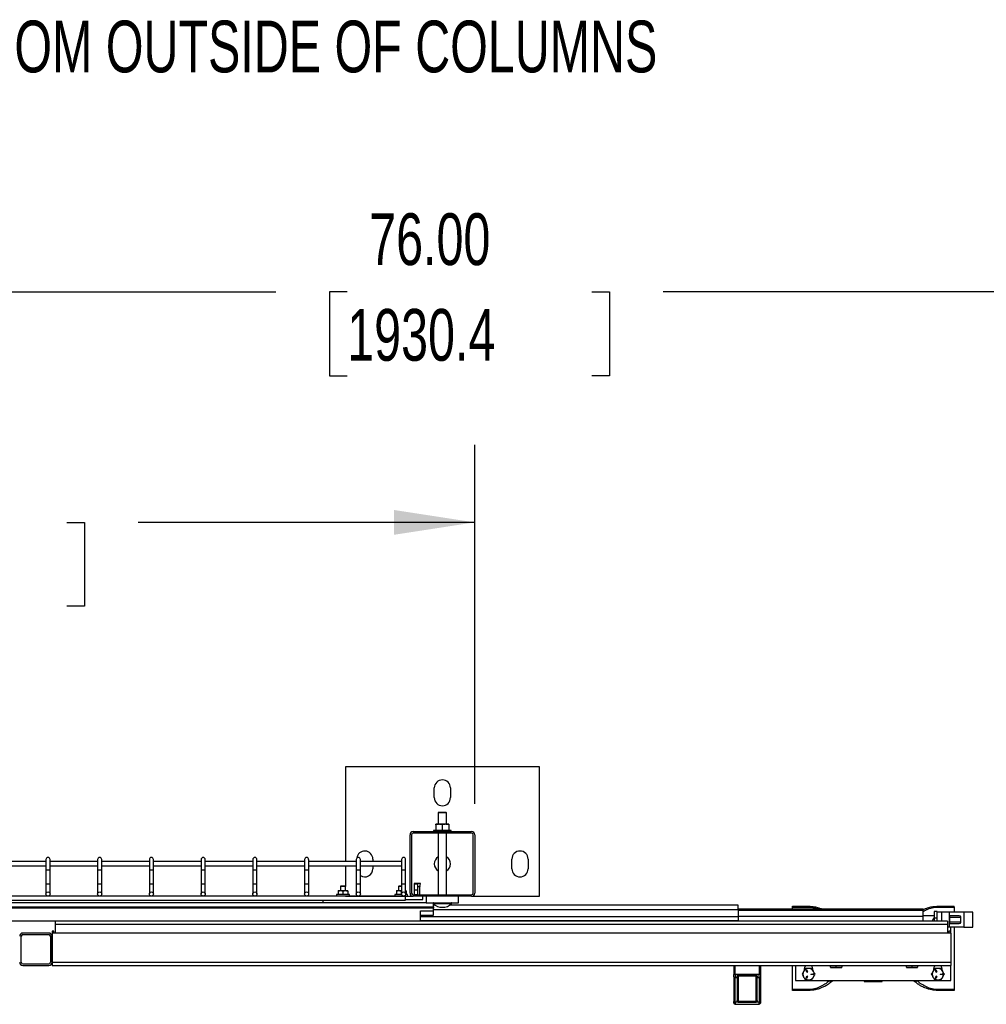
# Model space of a CAD drawing. Header units: inches. Extents: x 0.1 to 10.7, y 0.1 to 8.
# Tile 20 of 42: x 3 to 4.6, y 6 to 7.5. Entities that reach past the tile are written whole.
import ezdxf

# ---------------------------------------------------------------- set-up
doc = ezdxf.new("R2010")
doc.units = ezdxf.units.IN
doc.header["$MEASUREMENT"] = 0
doc.layers.add('DIMENSIONS', color=140, linetype='Continuous', lineweight=25)
doc.styles.add('SLDTEXTSTYLE0', font='TXT', dxfattribs={"width": 0.7})
doc.dimstyles.new('SLDDIMSTYLE0', dxfattribs={"dimtxt": 0.084961, "dimasz": 0.13, "dimexe": 0, "dimexo": 0.0625, "dimgap": 0.02124, "dimtad": 0, "dimtih": 1, "dimtoh": 1, "dimlfac": 24, "dimrnd": 1e-09, "dimzin": 12, "dimdsep": 46, "dimtxsty": 'SLDTEXTSTYLE0', "dimsah": 1, "dimcen": 0.09, "dimadec": 0, "dimazin": 3, "dimtfac": 1, "dimtofl": 0, "dimtmove": 0, "dimatfit": 3, "dimfxl": 0, "dimfrac": 2, "dimtolj": 1, "dimtzin": 12, "dimarcsym": 0})
doc.dimstyles.new('SLDDIMSTYLE3', dxfattribs={"dimtxt": 0.084961, "dimasz": 0.13, "dimexe": 0, "dimexo": 0.0625, "dimgap": 0.02124, "dimtad": 0, "dimtih": 1, "dimtoh": 1, "dimlfac": 24, "dimrnd": 1e-09, "dimzin": 4, "dimdsep": 46, "dimtxsty": 'SLDTEXTSTYLE0', "dimsah": 1, "dimcen": 0.09, "dimadec": 0, "dimazin": 1, "dimtfac": 1, "dimtofl": 0, "dimtmove": 0, "dimatfit": 3, "dimfxl": 0, "dimfrac": 2, "dimtolj": 1, "dimtzin": 12, "dimarcsym": 0})

# ---------------------------------------------------------------- blocks, each defined once
blk = doc.blocks.new('_D_9')
at = {"layer": 'DIMENSIONS'}
for p, q in [((2.1163, 6.2825), (2.1163, 6.8604)), ((3.7517, 6.2825), (3.7517, 6.8604)), ((2.1163, 6.7354), (2.6561, 6.7354)), ((2.7712, 6.7354), (2.7427, 6.7354)), ((2.7427, 6.7354), (2.7427, 6.6004)), ((3.0944, 6.7354), (3.1229, 6.7354)), ((3.1229, 6.7354), (3.1229, 6.6004)), ((3.7517, 6.7354), (3.2095, 6.7354)), ((2.7427, 6.6004), (2.7712, 6.6004)), ((3.1229, 6.6004), (3.0944, 6.6004))]:
    blk.add_line(p, q, dxfattribs=at)
for points in [[(2.1163, 6.7354), (2.2463, 6.7154), (2.2463, 6.7554)], [(3.7517, 6.7354), (3.6217, 6.7554), (3.6217, 6.7154)]]:
    blk.add_solid(points, dxfattribs=at)
at = {"layer": 'DIMENSIONS', "char_height": 0.08333, "attachment_point": 1, "style": 'SLDTEXTSTYLE0'}
for s, insert in [('39.25', (2.7712, 6.8618)), ('997.0', (2.7712, 6.7078))]:
    blk.add_mtext(s, dxfattribs=dict(at, insert=insert))
blk = doc.blocks.new('_D_10')
at = {"layer": 'DIMENSIONS'}
for p, q in [((2.1163, 6.2825), (2.1163, 7.2316)), ((5.283, 6.2825), (5.283, 7.2316)), ((2.1163, 7.1066), (3.4313, 7.1066)), ((3.5464, 7.1066), (3.5179, 7.1066)), ((3.5179, 7.1066), (3.5179, 6.9716)), ((3.9403, 7.1066), (3.9688, 7.1066)), ((3.9688, 7.1066), (3.9688, 6.9716)), ((5.283, 7.1066), (4.0554, 7.1066)), ((3.5179, 6.9716), (3.5464, 6.9716)), ((3.9688, 6.9716), (3.9403, 6.9716))]:
    blk.add_line(p, q, dxfattribs=at)
for points in [[(2.1163, 7.1066), (2.2463, 7.0866), (2.2463, 7.1266)], [(5.283, 7.1066), (5.153, 7.1266), (5.153, 7.0866)]]:
    blk.add_solid(points, dxfattribs=at)
at = {"layer": 'DIMENSIONS', "char_height": 0.08333, "attachment_point": 1, "style": 'SLDTEXTSTYLE0'}
for s, insert in [('76.00', (3.5818, 7.2331)), ('1930.4', (3.5464, 7.079))]:
    blk.add_mtext(s, dxfattribs=dict(at, insert=insert))

msp = doc.modelspace()

# ---------------------------------------------------------------- linework, layer by layer
for p, q in [((3.85591, 6.34169), (3.54341, 6.34169)), ((3.54341, 6.34169), (3.54341, 6.18919)), ((3.85591, 6.13336), (3.85591, 6.34169)), ((3.68664, 6.29221), (3.68664, 6.30783)), ((3.71269, 6.30783), (3.71269, 6.29221)), ((3.69432, 6.26877), (3.69307, 6.26752)), ((3.69307, 6.26752), (3.69307, 6.24924)), ((3.69966, 6.26752), (3.69307, 6.26752)), ((3.69432, 6.26877), (3.69966, 6.26877)), ((3.69966, 6.26877), (3.70501, 6.26877)), ((3.70626, 6.26752), (3.69966, 6.26752)), ((3.70626, 6.26752), (3.70501, 6.26877)), ((3.70626, 6.24924), (3.70626, 6.26752)), ((3.69446, 6.24924), (3.68925, 6.24924)), ((3.68925, 6.24831), (3.68925, 6.23919)), ((3.70487, 6.24924), (3.69446, 6.24924)), ((3.69966, 6.23919), (3.69966, 6.24831)), ((3.71008, 6.24924), (3.70487, 6.24924)), ((3.71008, 6.24831), (3.71008, 6.23919)), ((3.64758, 6.13836), (3.64758, 6.23252)), ((3.65, 6.23252), (3.65, 6.13836)), ((3.65258, 6.23752), (3.74675, 6.23752)), ((3.74675, 6.23511), (3.65258, 6.23511)), ((3.68534, 6.23919), (3.68534, 6.23752)), ((3.71399, 6.23919), (3.68534, 6.23919)), ((3.69307, 6.23511), (3.69307, 6.13577)), ((3.70626, 6.13577), (3.70626, 6.23511)), ((3.71399, 6.23752), (3.71399, 6.23919)), ((3.74933, 6.13836), (3.74933, 6.23252)), ((3.75175, 6.23252), (3.75175, 6.13836)), ((3.06091, 6.18919), (2.98425, 6.18919)), ((3.06091, 6.19252), (3.06091, 6.17615)), ((3.06758, 6.17615), (3.06758, 6.19252)), ((3.14425, 6.18919), (3.06758, 6.18919)), ((3.14425, 6.19252), (3.14425, 6.17615)), ((3.15091, 6.17615), (3.15091, 6.19252)), ((3.22758, 6.18919), (3.15091, 6.18919)), ((3.22758, 6.19252), (3.22758, 6.17615)), ((3.23425, 6.17615), (3.23425, 6.19252)), ((3.31091, 6.18919), (3.23425, 6.18919)), ((3.31091, 6.19252), (3.31091, 6.17615)), ((3.31758, 6.17615), (3.31758, 6.19252)), ((3.39425, 6.18919), (3.31758, 6.18919)), ((3.39425, 6.19252), (3.39425, 6.17615)), ((3.40091, 6.17615), (3.40091, 6.19252)), ((3.47758, 6.18919), (3.40091, 6.18919)), ((3.47758, 6.19252), (3.47758, 6.17615)), ((3.48425, 6.17615), (3.48425, 6.19252)), ((3.56091, 6.18919), (3.48425, 6.18919)), ((3.56091, 6.19252), (3.56091, 6.17615)), ((3.56758, 6.17615), (3.56758, 6.19252)), ((3.63383, 6.18919), (3.56758, 6.18919)), ((3.58769, 6.19325), (3.58769, 6.18919)), ((3.63383, 6.19252), (3.63383, 6.17615)), ((3.6405, 6.17615), (3.6405, 6.19252)), ((3.81164, 6.17763), (3.81164, 6.19325)), ((3.83769, 6.19325), (3.83769, 6.17763)), ((2.98425, 6.18252), (3.06091, 6.18252)), ((3.06091, 6.17615), (3.06091, 6.15352)), ((3.06091, 6.17615), (3.06425, 6.17615)), ((3.06425, 6.17615), (3.06758, 6.17615)), ((3.06758, 6.18252), (3.14425, 6.18252)), ((3.06758, 6.15352), (3.06758, 6.17615)), ((3.14425, 6.17615), (3.14425, 6.15352)), ((3.14425, 6.17615), (3.14758, 6.17615)), ((3.14758, 6.17615), (3.15091, 6.17615)), ((3.15091, 6.18252), (3.22758, 6.18252)), ((3.15091, 6.15352), (3.15091, 6.17615)), ((3.22758, 6.17615), (3.22758, 6.15352)), ((3.22758, 6.17615), (3.23091, 6.17615)), ((3.23091, 6.17615), (3.23425, 6.17615)), ((3.23425, 6.18252), (3.31091, 6.18252)), ((3.23425, 6.15352), (3.23425, 6.17615)), ((3.31091, 6.17615), (3.31091, 6.15352)), ((3.31091, 6.17615), (3.31425, 6.17615)), ((3.31425, 6.17615), (3.31758, 6.17615)), ((3.31758, 6.18252), (3.39425, 6.18252)), ((3.31758, 6.15352), (3.31758, 6.17615)), ((3.39425, 6.17615), (3.39425, 6.15352)), ((3.39425, 6.17615), (3.39758, 6.17615)), ((3.39758, 6.17615), (3.40091, 6.17615)), ((3.40091, 6.18252), (3.47758, 6.18252)), ((3.40091, 6.15352), (3.40091, 6.17615)), ((3.47758, 6.17615), (3.47758, 6.15352)), ((3.47758, 6.17615), (3.48091, 6.17615)), ((3.48091, 6.17615), (3.48425, 6.17615)), ((3.48425, 6.18252), (3.56091, 6.18252)), ((3.48425, 6.15352), (3.48425, 6.17615)), ((3.54341, 6.18252), (3.54341, 6.14938)), ((3.56091, 6.17615), (3.56091, 6.15352)), ((3.56091, 6.17615), (3.56425, 6.17615)), ((3.56425, 6.17615), (3.56758, 6.17615)), ((3.56758, 6.18252), (3.63383, 6.18252)), ((3.56758, 6.15352), (3.56758, 6.17615)), ((3.58769, 6.18252), (3.58769, 6.17763)), ((3.63383, 6.17615), (3.63383, 6.15352)), ((3.63383, 6.17615), (3.63716, 6.17615)), ((3.63716, 6.17615), (3.6405, 6.17615)), ((3.6405, 6.15352), (3.6405, 6.17615)), ((3.06091, 6.15352), (3.06091, 6.13706)), ((3.06091, 6.15352), (3.06425, 6.15352)), ((3.06425, 6.15352), (3.06758, 6.15352)), ((3.06758, 6.13706), (3.06758, 6.15352)), ((3.14425, 6.15352), (3.14425, 6.13706)), ((3.14425, 6.15352), (3.14758, 6.15352)), ((3.14758, 6.15352), (3.15091, 6.15352)), ((3.15091, 6.13706), (3.15091, 6.15352)), ((3.22758, 6.15352), (3.22758, 6.13706)), ((3.22758, 6.15352), (3.23091, 6.15352)), ((3.23091, 6.15352), (3.23425, 6.15352)), ((3.23425, 6.13706), (3.23425, 6.15352)), ((3.31091, 6.15352), (3.31091, 6.13706)), ((3.31091, 6.15352), (3.31425, 6.15352)), ((3.31425, 6.15352), (3.31758, 6.15352)), ((3.31758, 6.13706), (3.31758, 6.15352)), ((3.39425, 6.15352), (3.39425, 6.13706)), ((3.39425, 6.15352), (3.39758, 6.15352)), ((3.39758, 6.15352), (3.40091, 6.15352)), ((3.40091, 6.13706), (3.40091, 6.15352)), ((3.47758, 6.15352), (3.47758, 6.13706)), ((3.47758, 6.15352), (3.48091, 6.15352)), ((3.48091, 6.15352), (3.48425, 6.15352)), ((3.48425, 6.13706), (3.48425, 6.15352)), ((3.56091, 6.15352), (3.56091, 6.13706)), ((3.56091, 6.15352), (3.56425, 6.15352)), ((3.56425, 6.15352), (3.56758, 6.15352)), ((3.56758, 6.13706), (3.56758, 6.15352)), ((3.63383, 6.15352), (3.63383, 6.13706)), ((3.63383, 6.15352), (3.63716, 6.15352)), ((3.63716, 6.15352), (3.6405, 6.15352)), ((3.6405, 6.13706), (3.6405, 6.15352)), ((3.65507, 6.15414), (3.65421, 6.15395)), ((3.65421, 6.15395), (3.65447, 6.15273)), ((3.66421, 6.15395), (3.65421, 6.15395)), ((3.65996, 6.15273), (3.65437, 6.15273)), ((3.65437, 6.15273), (3.65437, 6.14351)), ((3.66334, 6.15414), (3.65507, 6.15414)), ((3.65996, 6.14351), (3.65996, 6.15273)), ((3.66317, 6.14926), (3.66421, 6.15395)), ((3.66421, 6.15395), (3.66334, 6.15414)), ((3.52913, 6.1364), (3.52913, 6.13373)), ((3.54997, 6.1364), (3.52913, 6.1364)), ((3.53174, 6.14247), (3.53564, 6.14247)), ((3.53174, 6.14177), (3.53174, 6.1364)), ((3.5363, 6.15), (3.53546, 6.14916)), ((3.53546, 6.14916), (3.53546, 6.14247)), ((3.54364, 6.14916), (3.53546, 6.14916)), ((3.53564, 6.14247), (3.54346, 6.14247)), ((3.5363, 6.15), (3.5428, 6.15)), ((3.53955, 6.14177), (3.53955, 6.1364)), ((3.54364, 6.14916), (3.5428, 6.15)), ((3.54346, 6.14247), (3.54736, 6.14247)), ((3.54364, 6.14247), (3.54364, 6.14916)), ((3.54736, 6.14177), (3.54736, 6.1364)), ((3.54997, 6.13373), (3.54997, 6.1364)), ((3.62288, 6.1364), (3.62288, 6.13373)), ((3.6339, 6.1364), (3.62288, 6.1364)), ((3.62549, 6.14247), (3.62939, 6.14247)), ((3.62549, 6.14177), (3.62549, 6.1364)), ((3.63005, 6.15), (3.62921, 6.14916)), ((3.62921, 6.14916), (3.62921, 6.14247)), ((3.63383, 6.14916), (3.62921, 6.14916)), ((3.62939, 6.14247), (3.63383, 6.14247)), ((3.63005, 6.15), (3.6333, 6.15)), ((3.6333, 6.15), (3.63383, 6.15)), ((3.6333, 6.14177), (3.6333, 6.1364)), ((3.64372, 6.1364), (3.64043, 6.1364)), ((3.6405, 6.14247), (3.64111, 6.14247)), ((3.6405, 6.14188), (3.64111, 6.14177)), ((3.64111, 6.14177), (3.64111, 6.1364)), ((3.64372, 6.13373), (3.64372, 6.1364)), ((3.65258, 6.13577), (3.74675, 6.13577)), ((3.65436, 6.13627), (3.65996, 6.13627)), ((3.65437, 6.14351), (3.65437, 6.13652)), ((3.65437, 6.14351), (3.65996, 6.14351)), ((3.65996, 6.14926), (3.66317, 6.14926)), ((3.66311, 6.1487), (3.65996, 6.1487)), ((3.65996, 6.13627), (3.65996, 6.14351)), ((3.65996, 6.13577), (3.65996, 6.13627)), ((3.66311, 6.13577), (3.66311, 6.1487)), ((3.67362, 6.12294), (2.21401, 6.12294)), ((3.6405, 6.13373), (2.22758, 6.13373)), ((2.22758, 6.12706), (3.6405, 6.12706)), ((3.50696, 6.12706), (3.50696, 6.12294)), ((3.54337, 6.13373), (3.65068, 6.13373)), ((3.6405, 6.12706), (3.6405, 6.13373)), ((3.6405, 6.12815), (3.66837, 6.12815)), ((3.74675, 6.13336), (3.65258, 6.13336)), ((3.66837, 6.12815), (3.66837, 6.13336)), ((3.67362, 6.13336), (3.67362, 6.12294)), ((3.67362, 6.12294), (3.72571, 6.12294)), ((3.6849, 6.12168), (3.69966, 6.12168)), ((3.68538, 6.11646), (3.68538, 6.12122)), ((3.69966, 6.12168), (3.71443, 6.12168)), ((3.72571, 6.12294), (3.72571, 6.13336)), ((3.74675, 6.13336), (3.85591, 6.13336)), ((2.21401, 6.11646), (3.68538, 6.11646)), ((3.68538, 6.11425), (2.21401, 6.11425)), ((3.66455, 6.11005), (3.68538, 6.11005)), ((3.66455, 6.09377), (3.66455, 6.11005)), ((3.68813, 6.11906), (3.68538, 6.11906)), ((3.68538, 6.11646), (3.68538, 6.11425)), ((3.68538, 6.11005), (3.68538, 6.11425)), ((3.68538, 6.1119), (4.1759, 6.1119)), ((3.68538, 6.10294), (3.68538, 6.11005)), ((4.1759, 6.11906), (3.7112, 6.11906)), ((4.1759, 6.1119), (4.1759, 6.11906)), ((4.1759, 6.11306), (4.47443, 6.11306)), ((4.1759, 6.1119), (4.1759, 6.10031)), ((4.47443, 6.11068), (4.1759, 6.11068)), ((4.26349, 6.11731), (4.28954, 6.11731)), ((4.26349, 6.11601), (4.26349, 6.11731)), ((4.26349, 6.11306), (4.26349, 6.11601)), ((4.26349, 6.11601), (4.28954, 6.11601)), ((4.28954, 6.11601), (4.28954, 6.11731)), ((4.47443, 6.11068), (4.47443, 6.11306)), ((4.47443, 6.101), (4.47443, 6.11068)), ((4.497, 6.10871), (4.49179, 6.10871)), ((4.49179, 6.10871), (4.49179, 6.09829)), ((4.497, 6.10806), (4.497, 6.10871)), ((4.50367, 6.10806), (4.497, 6.10806)), ((4.497, 6.10339), (4.497, 6.10806)), ((4.49787, 6.11731), (4.52391, 6.11731)), ((4.49787, 6.11731), (4.49787, 6.11601)), ((4.49787, 6.11601), (4.52391, 6.11601)), ((4.50367, 6.10806), (4.50367, 6.10777)), ((4.50367, 6.10777), (4.50367, 6.09348)), ((4.51617, 6.10777), (4.50367, 6.10777)), ((4.51617, 6.10777), (4.51617, 6.0836)), ((4.5395, 6.10777), (4.51617, 6.10777)), ((4.52391, 6.11601), (4.52391, 6.11731)), ((4.52391, 6.11601), (4.52391, 6.10777)), ((4.5395, 6.10777), (4.5395, 6.0836)), ((4.55417, 6.10777), (4.5395, 6.10777)), ((4.55417, 6.0836), (4.55417, 6.10777)), ((2.21401, 6.09377), (3.66455, 6.09377)), ((4.47443, 6.09348), (3.01347, 6.09348)), ((3.07599, 6.09348), (3.07599, 6.08837)), ((3.07599, 6.08837), (4.51349, 6.08837)), ((3.07599, 6.08837), (3.07599, 6.07414)), ((3.66455, 6.10294), (3.68538, 6.10294)), ((4.1759, 6.10031), (3.66455, 6.10031)), ((3.66455, 6.09427), (4.1759, 6.09427)), ((4.47443, 6.101), (4.1759, 6.10101)), ((4.1759, 6.10031), (4.1759, 6.09427)), ((4.49179, 6.10169), (4.47443, 6.10169)), ((4.47443, 6.09348), (4.47443, 6.101)), ((4.51349, 6.09348), (4.47443, 6.09348)), ((4.48998, 6.09583), (4.48862, 6.09348)), ((4.49179, 6.09897), (4.48998, 6.09583)), ((4.497, 6.09829), (4.49179, 6.09829)), ((4.49179, 6.09829), (4.49179, 6.09348)), ((4.497, 6.09829), (4.497, 6.10339)), ((4.497, 6.09348), (4.497, 6.09829)), ((4.51349, 6.09348), (4.51349, 6.08837)), ((4.51349, 6.08837), (4.51349, 6.07414)), ((4.53242, 6.10185), (4.51658, 6.10185)), ((4.51658, 6.10185), (4.51658, 6.08948)), ((4.51658, 6.09977), (4.53504, 6.09977)), ((4.53504, 6.09156), (4.51658, 6.09156)), ((4.51658, 6.08948), (4.53242, 6.08948)), ((4.53504, 6.09156), (4.53504, 6.09977)), ((3.06568, 6.07414), (3.02381, 6.07414)), ((3.07079, 6.07714), (3.07079, 6.07414)), ((3.07379, 6.07714), (3.07079, 6.07714)), ((3.07079, 6.07414), (3.07079, 6.02686)), ((4.5187, 6.07414), (3.07079, 6.07414)), ((3.07379, 6.07414), (3.07379, 6.07714)), ((4.51617, 6.0836), (4.51349, 6.0836)), ((4.5157, 6.07714), (4.5157, 6.07414)), ((4.5187, 6.07714), (4.5157, 6.07714)), ((4.5395, 6.0836), (4.51617, 6.0836)), ((4.5187, 6.07714), (4.5187, 6.0836)), ((4.5187, 6.07414), (4.5187, 6.07714)), ((4.5187, 6.07414), (4.5187, 6.02686)), ((4.52391, 6.0836), (4.52391, 5.9832)), ((4.5395, 6.0836), (4.55417, 6.0836)), ((3.0212, 6.02717), (3.0212, 6.06904)), ((3.02381, 6.07164), (3.06568, 6.07164)), ((3.06829, 6.06904), (3.06829, 6.02717)), ((3.07079, 6.02717), (3.07079, 6.06904)), ((3.02381, 6.02456), (3.06568, 6.02456)), ((4.5187, 6.02686), (3.07079, 6.02686)), ((3.07079, 6.02686), (3.07079, 6.02206)), ((4.5187, 6.02686), (4.5187, 6.02206)), ((3.02381, 6.02206), (3.06568, 6.02206)), ((3.07079, 6.02206), (4.5187, 6.02206)), ((4.16925, 6.02206), (4.16925, 6.00767)), ((4.17134, 6.00767), (4.17134, 6.02206)), ((4.20982, 6.02206), (4.20982, 6.00767)), ((4.2119, 6.02206), (4.2119, 6.00767)), ((4.26349, 5.9832), (4.26349, 6.02206)), ((4.2687, 6.02206), (4.2687, 5.99752)), ((4.28304, 6.01491), (4.28304, 6.01706)), ((4.28734, 6.01119), (4.28579, 6.01388)), ((4.28626, 6.01415), (4.28781, 6.01147)), ((4.29604, 6.01706), (4.29604, 6.01491)), ((4.32469, 6.01937), (4.32469, 6.02206)), ((4.32469, 6.01855), (4.32925, 6.01855)), ((4.32925, 6.01855), (4.33836, 6.01855)), ((4.33381, 6.01937), (4.33381, 6.02206)), ((4.33836, 6.01855), (4.34292, 6.01855)), ((4.34292, 6.02206), (4.34292, 6.01937)), ((4.44709, 6.01937), (4.44709, 6.02206)), ((4.44709, 6.01855), (4.45165, 6.01855)), ((4.45165, 6.01855), (4.46076, 6.01855)), ((4.4562, 6.01937), (4.4562, 6.02206)), ((4.46076, 6.01855), (4.46532, 6.01855)), ((4.46532, 6.02206), (4.46532, 6.01937)), ((4.49137, 6.01491), (4.49137, 6.01706)), ((4.49567, 6.01119), (4.49412, 6.01388)), ((4.4946, 6.01415), (4.49615, 6.01147)), ((4.50437, 6.01706), (4.50437, 6.01491)), ((4.5187, 5.99752), (4.5187, 6.02206)), ((4.17134, 6.00767), (4.16925, 6.00767)), ((4.16925, 6.00383), (4.16925, 5.96394)), ((4.17134, 6.00767), (4.17134, 6.00256)), ((4.20982, 6.00767), (4.17134, 6.00767)), ((4.17134, 6.00256), (4.17446, 6.00256)), ((4.17134, 5.96266), (4.17134, 6.00256)), ((4.17446, 6.00256), (4.17446, 6.00375)), ((4.17446, 6.00256), (4.17446, 5.9654)), ((4.1755, 5.96604), (4.1755, 6.00319)), ((4.17654, 6.00726), (4.17654, 6.00528)), ((4.17654, 6.00726), (4.20461, 6.00726)), ((4.17654, 6.00528), (4.20461, 6.00528)), ((4.17654, 5.96372), (4.17654, 6.00528)), ((4.20461, 6.00528), (4.20461, 6.00726)), ((4.20461, 6.00528), (4.20461, 5.96372)), ((4.20565, 6.00319), (4.20565, 5.96604)), ((4.20669, 6.00375), (4.20669, 6.00256)), ((4.20669, 6.00256), (4.20982, 6.00256)), ((4.20669, 5.9654), (4.20669, 6.00256)), ((4.20982, 6.00256), (4.20982, 6.00767)), ((4.2119, 6.00767), (4.20982, 6.00767)), ((4.20982, 6.00256), (4.20982, 5.96266)), ((4.2119, 6.00383), (4.2119, 5.96394)), ((4.2687, 5.99752), (4.5187, 5.99752)), ((4.28579, 6.002), (4.28734, 6.00468)), ((4.28781, 6.00441), (4.28626, 6.00172)), ((4.29346, 6.00821), (4.29655, 6.00821)), ((4.29655, 6.00766), (4.29346, 6.00766)), ((4.37938, 5.99749), (4.37938, 5.99752)), ((4.37938, 5.99621), (4.38654, 5.99621)), ((4.38654, 5.99621), (4.40086, 5.99621)), ((4.3937, 5.99749), (4.3937, 5.99752)), ((4.40086, 5.99621), (4.40803, 5.99621)), ((4.40803, 5.99749), (4.40803, 5.99752)), ((4.4621, 5.99492), (4.46419, 5.99741)), ((4.49412, 6.002), (4.49567, 6.00468)), ((4.49615, 6.00441), (4.4946, 6.00172)), ((4.50179, 6.00821), (4.50489, 6.00821)), ((4.50489, 6.00766), (4.50179, 6.00766)), ((4.28954, 5.9832), (4.26349, 5.9832)), ((4.26349, 5.98189), (4.26349, 5.9832)), ((4.28954, 5.98189), (4.26349, 5.98189)), ((4.28954, 5.9832), (4.28954, 5.98189)), ((4.52391, 5.9832), (4.49787, 5.9832)), ((4.49787, 5.9832), (4.49787, 5.98189)), ((4.52391, 5.98189), (4.49787, 5.98189)), ((4.52391, 5.9832), (4.52391, 5.98189)), ((4.17612, 5.96266), (4.17134, 5.96266)), ((4.17134, 5.96266), (4.17134, 5.95944)), ((4.17654, 5.96372), (4.17602, 5.96372)), ((4.17654, 5.96372), (4.17654, 5.96237)), ((4.20461, 5.96372), (4.17654, 5.96372)), ((4.20461, 5.96237), (4.17654, 5.96237)), ((4.20514, 5.96372), (4.20461, 5.96372)), ((4.20461, 5.96237), (4.20461, 5.96372)), ((4.20982, 5.96266), (4.20504, 5.96266)), ((4.20982, 5.95944), (4.20982, 5.96266)), ((4.17134, 5.95944), (4.20982, 5.95944))]:
    msp.add_line(p, q)
at = {"flags": 128}
msp.add_lwpolyline([(3.65436, 6.13627), (3.6543, 6.13588), (3.65427, 6.13577)], dxfattribs=at)
for centre in [(3.06425, 6.13706), (3.14758, 6.13706), (3.23091, 6.13706), (3.31425, 6.13706), (3.39758, 6.13706), (3.48091, 6.13706), (3.56425, 6.13706), (3.63716, 6.13706)]:
    msp.add_circle(centre, 0.00333)
for centre, radius, start, end in [((3.69966, 6.30783), 0.01302, 0, 180), ((3.69966, 6.29221), 0.01302, 180, 0), ((3.65258, 6.23252), 0.005, 90, 180), ((3.65258, 6.23252), 0.00258, 90, 180), ((3.74675, 6.23252), 0.005, 0, 90), ((3.74675, 6.23252), 0.00258, 0, 90), ((3.57466, 6.19325), 0.01302, 0, 173.61105), ((3.82466, 6.19325), 0.01302, 0, 180), ((3.06425, 6.19252), 0.00333, 90, 180), ((3.06425, 6.19252), 0.00333, 0, 90), ((3.14758, 6.19252), 0.00333, 90, 180), ((3.14758, 6.19252), 0.00333, 0, 90), ((3.23091, 6.19252), 0.00333, 90, 180), ((3.23091, 6.19252), 0.00333, 0, 90), ((3.31425, 6.19252), 0.00333, 90, 180), ((3.31425, 6.19252), 0.00333, 0, 90), ((3.39758, 6.19252), 0.00333, 90, 180), ((3.39758, 6.19252), 0.00333, 0, 90), ((3.48091, 6.19252), 0.00333, 90, 180), ((3.48091, 6.19252), 0.00333, 0, 90), ((3.56425, 6.19252), 0.00333, 90, 180), ((3.56425, 6.19252), 0.00333, 0, 90), ((3.63716, 6.19252), 0.00333, 90, 180), ((3.63716, 6.19252), 0.00333, 0, 90), ((3.69966, 6.18544), 0.01302, 120.41262, 239.58738), ((3.69966, 6.18544), 0.01302, 300.41262, 59.58738), ((3.57466, 6.17763), 0.01302, 237.04365, 0), ((3.82466, 6.17763), 0.01302, 180, 0), ((3.65258, 6.13836), 0.005, 180, 270), ((3.65258, 6.13836), 0.00258, 180, 270), ((3.66572, 6.1487), 0.0026, 167.58271, 180), ((3.74675, 6.13836), 0.005, 270, 0), ((3.74675, 6.13836), 0.00258, 270, 0), ((3.68542, 6.12221), 0.000733, 90, 225.23467), ((3.69966, 6.13657), 0.02096, 225.23467, 270), ((3.69966, 6.13657), 0.02096, 270, 314.76533), ((3.71391, 6.12221), 0.000733, 314.76533, 90), ((4.49787, 6.09127), 0.00911, 150, 165.97852), ((4.49787, 6.09127), 0.00911, 131.81031, 150), ((3.02381, 6.06904), 0.0051, 90, 180), ((3.06568, 6.06904), 0.0051, 0, 90), ((3.02381, 6.06904), 0.0026, 90, 180), ((3.06568, 6.06904), 0.0026, 0, 90), ((3.02381, 6.02717), 0.0051, 180, 270), ((3.02381, 6.02717), 0.0026, 180, 270), ((3.06568, 6.02717), 0.0051, 270, 0), ((3.06568, 6.02717), 0.0026, 270, 0), ((4.28954, 6.00794), 0.00911, 150, 210), ((4.28954, 6.00794), 0.00911, 90, 150), ((4.28954, 6.01706), 0.0065, 129.71514, 180), ((4.28603, 6.01401), 0.000273, 30, 210), ((4.28758, 6.01133), 0.000273, 210, 30), ((4.28954, 6.00794), 0.00911, 30, 90), ((4.28954, 6.01706), 0.0065, 0, 50.28486), ((4.28954, 6.00794), 0.00911, 330, 30), ((4.49787, 6.00794), 0.00911, 150, 210), ((4.49787, 6.00794), 0.00911, 90, 150), ((4.49787, 6.01706), 0.0065, 129.71514, 180), ((4.49436, 6.01401), 0.000273, 30, 210), ((4.49591, 6.01133), 0.000273, 210, 30), ((4.49787, 6.00794), 0.00911, 30, 90), ((4.49787, 6.01706), 0.0065, 0, 50.28486), ((4.49787, 6.00794), 0.00911, 330, 30), ((4.17101, 6.00436), 0.00184, 196.74273, 280.18284), ((4.17466, 6.00467), 0.000943, 257.57958, 332.76332), ((4.17462, 6.00346), 0.000918, 259.81716, 343.25727), ((4.17654, 6.00424), 0.00104, 90, 180), ((4.20461, 6.00424), 0.00104, 360, 90), ((4.20649, 6.00467), 0.000943, 207.23668, 282.42042), ((4.20653, 6.00346), 0.000918, 196.74273, 280.18284), ((4.21014, 6.00436), 0.00184, 259.81716, 343.25727), ((4.28954, 6.00794), 0.00911, 210, 270), ((4.28603, 6.00186), 0.000273, 150, 330), ((4.28758, 6.00454), 0.000273, 330, 150), ((4.28954, 6.00794), 0.00911, 270, 330), ((4.29346, 6.00794), 0.000273, 90, 270), ((4.29655, 6.00794), 0.000273, 270, 90), ((4.49787, 6.00794), 0.00911, 210, 270), ((4.49436, 6.00186), 0.000273, 150, 330), ((4.49591, 6.00454), 0.000273, 330, 150), ((4.49787, 6.00794), 0.00911, 270, 330), ((4.50179, 6.00794), 0.000273, 90, 270), ((4.50489, 6.00794), 0.000273, 270, 90), ((4.17101, 5.96447), 0.00184, 196.74273, 280.18284), ((4.17134, 5.96153), 0.00208, 180, 270), ((4.17462, 5.9663), 0.000918, 259.81716, 343.25727), ((4.17398, 5.96486), 0.00233, 310.28909, 330.7587), ((4.17454, 5.96425), 0.00224, 314.86939, 323.1605), ((4.20661, 5.96425), 0.00224, 216.8395, 225.13061), ((4.20717, 5.96486), 0.00233, 209.2413, 229.71091), ((4.20653, 5.9663), 0.000918, 196.74273, 280.18284), ((4.21014, 5.96447), 0.00184, 259.81716, 343.25727), ((4.20982, 5.96153), 0.00208, 270, 0)]:
    msp.add_arc(centre, radius, start, end)
for centre, start_param, end_param in [((4.53242, 6.09977), 0, 1.5707963), ((4.53242, 6.09156), 4.712389, 6.2831853)]:
    msp.add_ellipse(centre, major_axis=(0.00262, 0), ratio=0.7946429, start_param=start_param, end_param=end_param)
for points in [[(3.69446, 6.24924), (3.69268, 6.24924), (3.69095, 6.24888), (3.68925, 6.24831)], [(3.68925, 6.24831), (3.68925, 6.24888), (3.68925, 6.24924), (3.68925, 6.24924)], [(3.69966, 6.24831), (3.69796, 6.24888), (3.69623, 6.24924), (3.69446, 6.24924)], [(3.70487, 6.24924), (3.7031, 6.24924), (3.70137, 6.24888), (3.69966, 6.24831)], [(3.71008, 6.24831), (3.70838, 6.24888), (3.70665, 6.24924), (3.70487, 6.24924)], [(3.71008, 6.24924), (3.71008, 6.24924), (3.71008, 6.24888), (3.71008, 6.24831)], [(3.53174, 6.14177), (3.53301, 6.1422), (3.53431, 6.14247), (3.53564, 6.14247)], [(3.53174, 6.14247), (3.53174, 6.14247), (3.53174, 6.1422), (3.53174, 6.14177)], [(3.53564, 6.14247), (3.53698, 6.14247), (3.53827, 6.1422), (3.53955, 6.14177)], [(3.53955, 6.14177), (3.54083, 6.1422), (3.54212, 6.14247), (3.54346, 6.14247)], [(3.54346, 6.14247), (3.54479, 6.14247), (3.54609, 6.1422), (3.54736, 6.14177)], [(3.54736, 6.14177), (3.54736, 6.1422), (3.54736, 6.14247), (3.54736, 6.14247)], [(3.62549, 6.14177), (3.62676, 6.1422), (3.62806, 6.14247), (3.62939, 6.14247)], [(3.62549, 6.14247), (3.62549, 6.14247), (3.62549, 6.1422), (3.62549, 6.14177)], [(3.62939, 6.14247), (3.63073, 6.14247), (3.63202, 6.1422), (3.6333, 6.14177)], [(3.64111, 6.14177), (3.64111, 6.1422), (3.64111, 6.14247), (3.64111, 6.14247)], [(3.65437, 6.13652), (3.65437, 6.13644), (3.65437, 6.13635), (3.65436, 6.13627)], [(4.28164, 6.01249), (4.28074, 6.01094), (4.27987, 6.00943), (4.27901, 6.00794)], [(4.28427, 6.01705), (4.28341, 6.01556), (4.28254, 6.01405), (4.28164, 6.01249)], [(4.28954, 6.01705), (4.28774, 6.01705), (4.28599, 6.01705), (4.28427, 6.01705)], [(4.2948, 6.01705), (4.29308, 6.01705), (4.29133, 6.01705), (4.28954, 6.01705)], [(4.29743, 6.01249), (4.29653, 6.01405), (4.29566, 6.01556), (4.2948, 6.01705)], [(4.30006, 6.00794), (4.2992, 6.00943), (4.29833, 6.01094), (4.29743, 6.01249)], [(4.32925, 6.01855), (4.32769, 6.01855), (4.32618, 6.01887), (4.32469, 6.01937)], [(4.32469, 6.01937), (4.32469, 6.01887), (4.32469, 6.01855), (4.32469, 6.01855)], [(4.33381, 6.01937), (4.33232, 6.01887), (4.33081, 6.01855), (4.32925, 6.01855)], [(4.33836, 6.01855), (4.33681, 6.01855), (4.3353, 6.01887), (4.33381, 6.01937)], [(4.34292, 6.01937), (4.34143, 6.01887), (4.33992, 6.01855), (4.33836, 6.01855)], [(4.34292, 6.01855), (4.34292, 6.01855), (4.34292, 6.01887), (4.34292, 6.01937)], [(4.45165, 6.01855), (4.45009, 6.01855), (4.44858, 6.01887), (4.44709, 6.01937)], [(4.44709, 6.01937), (4.44709, 6.01887), (4.44709, 6.01855), (4.44709, 6.01855)], [(4.4562, 6.01937), (4.45471, 6.01887), (4.4532, 6.01855), (4.45165, 6.01855)], [(4.46076, 6.01855), (4.4592, 6.01855), (4.45769, 6.01887), (4.4562, 6.01937)], [(4.46532, 6.01937), (4.46383, 6.01887), (4.46232, 6.01855), (4.46076, 6.01855)], [(4.46532, 6.01855), (4.46532, 6.01855), (4.46532, 6.01887), (4.46532, 6.01937)], [(4.48998, 6.01249), (4.48908, 6.01094), (4.4882, 6.00943), (4.48734, 6.00794)], [(4.49261, 6.01705), (4.49175, 6.01556), (4.49087, 6.01405), (4.48998, 6.01249)], [(4.49787, 6.01705), (4.49607, 6.01705), (4.49433, 6.01705), (4.49261, 6.01705)], [(4.50313, 6.01705), (4.50141, 6.01705), (4.49967, 6.01705), (4.49787, 6.01705)], [(4.50576, 6.01249), (4.50487, 6.01405), (4.50399, 6.01556), (4.50313, 6.01705)], [(4.50839, 6.00794), (4.50753, 6.00943), (4.50666, 6.01094), (4.50576, 6.01249)], [(4.16925, 6.00383), (4.16925, 6.00493), (4.16925, 6.00628), (4.16925, 6.00767)], [(4.1755, 6.00424), (4.1755, 6.00387), (4.1755, 6.00352), (4.1755, 6.00319)], [(4.20565, 6.00319), (4.20565, 6.00352), (4.20565, 6.00387), (4.20565, 6.00424)], [(4.27901, 6.00794), (4.27987, 6.00645), (4.28074, 6.00493), (4.28164, 6.00338)], [(4.28164, 6.00338), (4.28254, 6.00182), (4.28341, 6.00031), (4.28427, 5.99882)], [(4.28427, 5.99882), (4.28599, 5.99882), (4.28774, 5.99882), (4.28954, 5.99882)], [(4.28954, 5.99882), (4.29133, 5.99882), (4.29308, 5.99882), (4.2948, 5.99882)], [(4.2948, 5.99882), (4.29566, 6.00031), (4.29653, 6.00182), (4.29743, 6.00338)], [(4.29743, 6.00338), (4.29833, 6.00493), (4.2992, 6.00645), (4.30006, 6.00794)], [(4.48734, 6.00794), (4.4882, 6.00645), (4.48908, 6.00493), (4.48998, 6.00338)], [(4.48998, 6.00338), (4.49087, 6.00182), (4.49175, 6.00031), (4.49261, 5.99882)], [(4.49261, 5.99882), (4.49433, 5.99882), (4.49607, 5.99882), (4.49787, 5.99882)], [(4.49787, 5.99882), (4.49967, 5.99882), (4.50141, 5.99882), (4.50313, 5.99882)], [(4.50313, 5.99882), (4.50399, 6.00031), (4.50487, 6.00182), (4.50576, 6.00338)], [(4.50576, 6.00338), (4.50666, 6.00493), (4.50753, 6.00645), (4.50839, 6.00794)], [(4.16925, 5.96153), (4.16925, 5.96153), (4.16925, 5.96242), (4.16925, 5.96394)], [(4.17612, 5.96266), (4.17591, 5.9628), (4.17569, 5.96293), (4.17549, 5.96308)], [(4.17602, 5.96372), (4.17612, 5.96347), (4.17623, 5.9632), (4.17633, 5.96291)], [(4.17633, 5.96291), (4.1764, 5.96272), (4.17647, 5.96254), (4.17654, 5.96237)], [(4.20461, 5.96237), (4.20468, 5.96254), (4.20475, 5.96272), (4.20482, 5.96291)], [(4.20482, 5.96291), (4.20493, 5.9632), (4.20504, 5.96347), (4.20514, 5.96372)], [(4.20566, 5.96308), (4.20547, 5.96293), (4.20525, 5.9628), (4.20504, 5.96266)], [(4.2119, 5.96394), (4.2119, 5.96242), (4.2119, 5.96153), (4.2119, 5.96153)]]:
    msp.add_open_spline(points, degree=3)
for points, knots in [([(4.28954, 6.11731), (4.29075, 6.11729), (4.29328, 6.11724), (4.29698, 6.11685), (4.30064, 6.11624), (4.30447, 6.11531), (4.30788, 6.11428), (4.31003, 6.11336), (4.31075, 6.11306)], [0, 0, 0, 0, 0.16620555, 0.34833699, 0.5108107, 0.67737299, 0.89159668, 1, 1, 1, 1]), ([(4.28954, 6.11601), (4.29109, 6.11596), (4.29424, 6.11585), (4.29884, 6.11496), (4.30235, 6.11402), (4.30423, 6.11325), (4.30469, 6.11306)], [0, 0, 0, 0, 0.2998512, 0.6078477, 0.9036153, 1, 1, 1, 1]), ([(4.47443, 6.11213), (4.47446, 6.11215), (4.47588, 6.11286), (4.47882, 6.114), (4.48293, 6.11533), (4.48677, 6.11623), (4.49043, 6.11685), (4.49413, 6.11724), (4.49666, 6.11729), (4.49787, 6.11731)], [0, 0, 0, 0, 0.0042923, 0.1971845, 0.3900695, 0.5400487, 0.6863462, 0.8503404, 1, 1, 1, 1]), ([(4.47443, 6.1091), (4.47617, 6.11006), (4.47929, 6.11179), (4.48404, 6.11365), (4.49004, 6.11547), (4.49473, 6.11579), (4.49787, 6.11601)], [0, 0, 0, 0, 0.24049756, 0.43252709, 0.619071, 1, 1, 1, 1]), ([(4.17446, 6.00375), (4.17446, 6.00382), (4.17446, 6.00395), (4.17448, 6.00414), (4.17452, 6.00434), (4.17456, 6.00454), (4.17464, 6.00483), (4.1748, 6.00522), (4.17505, 6.00568), (4.17537, 6.00612), (4.17573, 6.00652), (4.17613, 6.0069), (4.17641, 6.00714), (4.17654, 6.00726)], [0, 0, 0, 0, 0.0500663, 0.0999986, 0.1499631, 0.2001262, 0.250652, 0.3745545, 0.5006223, 0.6205181, 0.7494288, 0.8747286, 1, 1, 1, 1]), ([(4.1755, 6.00424), (4.1755, 6.00439), (4.17553, 6.00456), (4.17564, 6.00492), (4.17572, 6.00511), (4.17592, 6.00556), (4.17603, 6.00582), (4.17628, 6.00646), (4.17641, 6.00685), (4.17654, 6.00726)], [0, 0, 0, 0, 0.25, 0.25, 0.5, 0.5, 0.75, 0.75, 1, 1, 1, 1]), ([(4.20461, 6.00726), (4.20474, 6.00685), (4.20488, 6.00646), (4.20512, 6.00582), (4.20524, 6.00556), (4.20543, 6.00511), (4.20551, 6.00492), (4.20562, 6.00456), (4.20565, 6.00439), (4.20565, 6.00424)], [0, 0, 0, 0, 0.25, 0.25, 0.5, 0.5, 0.75, 0.75, 1, 1, 1, 1]), ([(4.20461, 6.00726), (4.20475, 6.00714), (4.20502, 6.0069), (4.20542, 6.00652), (4.20579, 6.00612), (4.2061, 6.00568), (4.20636, 6.00522), (4.20653, 6.00479), (4.20663, 6.00441), (4.20668, 6.00408), (4.20669, 6.00386), (4.20669, 6.00375)], [0, 0, 0, 0, 0.1253828, 0.2505959, 0.3794966, 0.4994184, 0.6254756, 0.7494048, 0.8333762, 0.9166518, 1, 1, 1, 1]), ([(4.2119, 6.00767), (4.2119, 6.00757), (4.2119, 6.00737), (4.2119, 6.00708), (4.2119, 6.00679), (4.2119, 6.0065), (4.2119, 6.00621), (4.2119, 6.00592), (4.2119, 6.00557), (4.2119, 6.00516), (4.2119, 6.00469), (4.2119, 6.00425), (4.2119, 6.00397), (4.2119, 6.00383)], [0, 0, 0, 0, 0.07180959, 0.14322777, 0.21441357, 0.28552761, 0.35673098, 0.42818417, 0.500046, 0.62542526, 0.7499695, 0.87454064, 1, 1, 1, 1]), ([(4.32322, 5.99741), (4.32088, 5.99545), (4.31845, 5.9936), (4.31332, 5.99021), (4.31063, 5.98868), (4.30496, 5.9861), (4.30199, 5.98505), (4.29586, 5.9836), (4.2927, 5.9832), (4.28954, 5.9832)], [0, 0, 0, 0, 0.25, 0.25, 0.5, 0.5, 0.75, 0.75, 1, 1, 1, 1]), ([(4.32531, 5.99492), (4.32509, 5.99473), (4.32463, 5.99435), (4.32393, 5.99379), (4.32321, 5.99323), (4.32245, 5.99267), (4.32168, 5.99211), (4.32087, 5.99155), (4.32003, 5.99099), (4.31917, 5.99044), (4.31828, 5.98989), (4.31651, 5.98884), (4.31333, 5.98716), (4.30913, 5.98538), (4.30505, 5.98406), (4.30191, 5.98326), (4.29945, 5.98277), (4.29748, 5.98245), (4.29578, 5.98224), (4.29414, 5.98208), (4.29255, 5.98197), (4.29103, 5.98191), (4.29003, 5.9819), (4.28954, 5.98189)], [0, 0, 0, 0, 0.0224697, 0.0454951, 0.0690771, 0.0932169, 0.1179151, 0.1431725, 0.1689901, 0.1953683, 0.222308, 0.2498097, 0.3540213, 0.4999794, 0.6019445, 0.6853504, 0.7501966, 0.7957177, 0.8396795, 0.8820851, 0.9229377, 0.9622413, 1, 1, 1, 1]), ([(4.32531, 5.99492), (4.32531, 5.99492), (4.32527, 5.99497), (4.32506, 5.99521), (4.3249, 5.9954), (4.32449, 5.99589), (4.32425, 5.99618), (4.32373, 5.9968), (4.32346, 5.99712), (4.32322, 5.99741)], [0, 0, 0, 0, 0.25, 0.25, 0.5, 0.5, 0.75, 0.75, 1, 1, 1, 1]), ([(4.32531, 5.99492), (4.32624, 5.99569), (4.32734, 5.9966), (4.32852, 5.9974), (4.3287, 5.99752)], [0, 0, 0, 0, 0.8479104, 1, 1, 1, 1]), ([(4.38654, 5.99621), (4.38532, 5.99621), (4.38411, 5.99633), (4.38173, 5.99678), (4.38055, 5.9971), (4.37938, 5.99749)], [0, 0, 0, 0, 0.5, 0.5, 1, 1, 1, 1]), ([(4.37938, 5.99749), (4.37938, 5.9971), (4.37938, 5.99678), (4.37938, 5.99633), (4.37938, 5.99621), (4.37938, 5.99621)], [0, 0, 0, 0, 0.5, 0.5, 1, 1, 1, 1]), ([(4.3937, 5.99749), (4.39253, 5.9971), (4.39135, 5.99678), (4.38897, 5.99633), (4.38776, 5.99621), (4.38654, 5.99621)], [0, 0, 0, 0, 0.5, 0.5, 1, 1, 1, 1]), ([(4.40086, 5.99621), (4.39964, 5.99621), (4.39844, 5.99633), (4.39605, 5.99678), (4.39487, 5.9971), (4.3937, 5.99749)], [0, 0, 0, 0, 0.5, 0.5, 1, 1, 1, 1]), ([(4.40803, 5.99749), (4.40686, 5.9971), (4.40568, 5.99678), (4.40329, 5.99633), (4.40209, 5.99621), (4.40086, 5.99621)], [0, 0, 0, 0, 0.5, 0.5, 1, 1, 1, 1]), ([(4.40803, 5.99621), (4.40803, 5.99621), (4.40803, 5.99633), (4.40803, 5.99678), (4.40803, 5.9971), (4.40803, 5.99749)], [0, 0, 0, 0, 0.5, 0.5, 1, 1, 1, 1]), ([(4.45871, 5.99752), (4.45889, 5.9974), (4.46007, 5.9966), (4.46116, 5.99569), (4.4621, 5.99492)], [0, 0, 0, 0, 0.1521025, 1, 1, 1, 1]), ([(4.49787, 5.98189), (4.49758, 5.9819), (4.49699, 5.9819), (4.49609, 5.98192), (4.49518, 5.98196), (4.49424, 5.98201), (4.49328, 5.98208), (4.4923, 5.98217), (4.4913, 5.98228), (4.49029, 5.98241), (4.48925, 5.98256), (4.48722, 5.9829), (4.48371, 5.98365), (4.47935, 5.98499), (4.47537, 5.9866), (4.47245, 5.98801), (4.47025, 5.98921), (4.46854, 5.99024), (4.4671, 5.99116), (4.46574, 5.9921), (4.46445, 5.99303), (4.46324, 5.99397), (4.46247, 5.9946), (4.4621, 5.99492)], [0, 0, 0, 0, 0.0224697, 0.0454951, 0.0690771, 0.0932169, 0.1179151, 0.1431725, 0.1689901, 0.1953683, 0.222308, 0.2498097, 0.3540213, 0.4999794, 0.6019445, 0.6853504, 0.7501966, 0.7957177, 0.8396795, 0.8820851, 0.9229377, 0.9622413, 1, 1, 1, 1]), ([(4.49787, 5.9832), (4.49471, 5.9832), (4.49155, 5.9836), (4.48542, 5.98505), (4.48245, 5.9861), (4.47678, 5.98868), (4.47408, 5.99021), (4.46895, 5.9936), (4.46652, 5.99545), (4.46419, 5.99741)], [0, 0, 0, 0, 0.25, 0.25, 0.5, 0.5, 0.75, 0.75, 1, 1, 1, 1]), ([(4.17549, 5.96308), (4.17518, 5.96332), (4.17492, 5.96366), (4.17456, 5.96447), (4.17446, 5.96493), (4.17446, 5.9654)], [0, 0, 0, 0, 0.5, 0.5, 1, 1, 1, 1]), ([(4.1755, 5.96604), (4.1755, 5.96557), (4.17555, 5.96511), (4.17573, 5.9643), (4.17586, 5.96396), (4.17602, 5.96372)], [0, 0, 0, 0, 0.5, 0.5, 1, 1, 1, 1]), ([(4.17654, 5.96237), (4.17646, 5.96243), (4.17632, 5.96252), (4.17618, 5.96262), (4.17612, 5.96266)], [0, 0, 0, 0, 0.5825818, 1, 1, 1, 1]), ([(4.20504, 5.96266), (4.20498, 5.96262), (4.20484, 5.96252), (4.20469, 5.96243), (4.20461, 5.96237)], [0, 0, 0, 0, 0.4174182, 1, 1, 1, 1]), ([(4.20514, 5.96372), (4.20529, 5.96396), (4.20543, 5.9643), (4.2056, 5.96511), (4.20565, 5.96557), (4.20565, 5.96604)], [0, 0, 0, 0, 0.5, 0.5, 1, 1, 1, 1]), ([(4.20669, 5.9654), (4.20669, 5.96493), (4.2066, 5.96447), (4.20624, 5.96366), (4.20598, 5.96332), (4.20566, 5.96308)], [0, 0, 0, 0, 0.5, 0.5, 1, 1, 1, 1])]:
    msp.add_open_spline(points, degree=3, knots=knots)

# ---------------------------------------------------------------- texts
at = {"layer": 'DIMENSIONS', "insert": (2.90619, 7.54332), "char_height": 0.0833333, "attachment_point": 1, "style": 'SLDTEXTSTYLE0'}
msp.add_mtext('FROM OUTSIDE OF COLUMNS', dxfattribs=at)

# ---------------------------------------------------------------- dimensions: what is measured, and where the dimension line sits
at = {"layer": 'DIMENSIONS'}
for base, p2, dimstyle, picture, middle in [((5.283, 7.10663), (5.283, 6.23252), 'SLDDIMSTYLE3', '_D_10', (3.74334, 7.10663)), ((3.75175, 6.73539), (3.75175, 6.23252), 'SLDDIMSTYLE0', '_D_9', (2.93279, 6.73539))]:
    dim = msp.add_linear_dim(base=base, p1=(2.11633, 6.23252), p2=p2, dimstyle=dimstyle, dxfattribs=at)
    dim.commit()
    dim.dimension.update_dxf_attribs({"geometry": picture, "text_midpoint": middle, "dimtype": 160})

doc.saveas('drawing.dxf')
